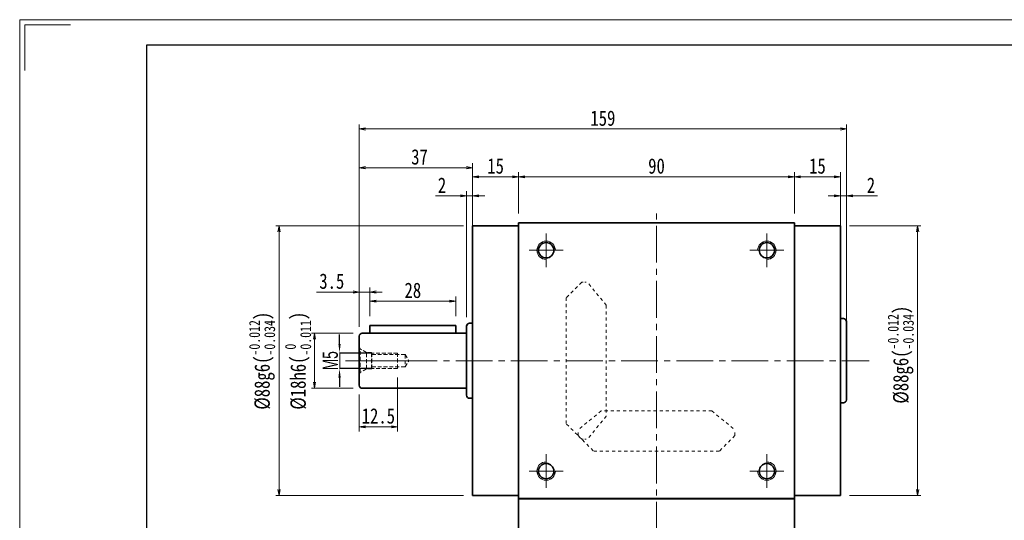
# Model space of a CAD drawing. Header units: millimetres. Extents: x -4 to 695, y -12 to 479.
# Tile 3 of 9: x -1 to 320, y 316 to 479. Entities that reach past the tile are written whole.
import ezdxf

# ---------------------------------------------------------------- set-up
doc = ezdxf.new("R2010")
doc.units = ezdxf.units.MM
for name, pattern in [('HIDDEN', [1.905, 1.27, -0.635]), ('点画线', [18, 12, -2, 2, -2]), ('虚线', [2, 1, -1])]:
    doc.linetypes.add(name, pattern=pattern)
for name, color, linetype, lineweight in [('中心线层', 1, '点画线', 18), ('图框_外框线', 7, 'Continuous', 18), ('尺寸线层', 3, 'Continuous', 18), ('粗实线', 7, 'Continuous', 40), ('粗实线层', 7, 'Continuous', 35)]:
    doc.layers.add(name, color=color, linetype=linetype, lineweight=lineweight)
doc.styles.add('宋体', font='SimSun.ttf', dxfattribs={"width": 0.8})
doc.styles.add('标准', font='txt', dxfattribs={"width": 0.667})
doc.dimstyles.new('a4-1-1', dxfattribs={"dimtxt": 3, "dimasz": 3, "dimexe": 1.5, "dimexo": 0, "dimgap": 0.5, "dimtad": 1, "dimdec": 3, "dimdsep": 46, "dimtxsty": '标准', "dimblk": '_CAXARROW', "dimcen": 0, "dimdle": 4, "dimazin": 2, "dimtfac": 0.707107, "dimtdec": 3, "dimtix": 1, "dimtmove": 2, "dimatfit": 3, "dimfxl": 0, "dimfrac": 2, "dimtolj": 1, "dimtzin": 0, "dimarcsym": 0})
doc.dimstyles.new('A水平标注$0', dxfattribs={"dimtxt": 3.5, "dimasz": 2, "dimexe": 1.5, "dimexo": 3, "dimgap": 1.1, "dimtad": 1, "dimtoh": 1, "dimdec": 4, "dimdsep": 46, "dimtxsty": '宋体', "dimblk": 'OPEN', "dimcen": 3, "dimclrd": 3, "dimclre": 3, "dimclrt": 6, "dimadec": 0, "dimazin": 0, "dimtm": 1e-09, "dimtfac": 1, "dimtdec": 4, "dimtix": 1, "dimtmove": 0, "dimatfit": 3, "dimldrblk": 'OPEN', "dimfxl": 0, "dimlwd": 13, "dimlwe": 13, "dimarcsym": 0})
doc.dimstyles.new('D直径标注φ25', dxfattribs={"dimtxt": 3.5, "dimasz": 2, "dimexe": 1, "dimexo": 3, "dimtad": 1, "dimtoh": 1, "dimdec": 1, "dimdsep": 46, "dimtxsty": '宋体', "dimblk": 'OPEN', "dimcen": 3, "dimclrd": 3, "dimclre": 3, "dimclrt": 130, "dimadec": 0, "dimazin": 0, "dimtm": 1e-09, "dimtfac": 1, "dimtdec": 1, "dimtmove": 0, "dimatfit": 0, "dimldrblk": 'OPEN', "dimfxl": 0, "dimlwd": 13, "dimlwe": 13, "dimarcsym": 0})

# ---------------------------------------------------------------- blocks, each defined once
blk = doc.blocks.new('_Open')
at = {"color": 0, "linetype": 'ByBlock', "lineweight": -2}
for p, q in [((-1, 0.17), (0, 0)), ((-1, -0.17), (0, 0)), ((0, 0), (-1, 0))]:
    blk.add_line(p, q, dxfattribs=at)
blk = doc.blocks.new('*D7')
at = {"layer": 'Defpoints', "color": 0, "transparency": 16777216}
for p in [(251.73, 427.65), (161.73, 412.7), (251.73, 412.7)]:
    blk.add_point(p, dxfattribs=at)
at = {"layer": '尺寸线层', "color": 3, "lineweight": 13, "transparency": 16777216}
for p, q in [((161.73, 415.7), (161.73, 429.15)), ((163.73, 427.65), (249.73, 427.65)), ((251.73, 415.7), (251.73, 429.15))]:
    blk.add_line(p, q, dxfattribs=at)
at = {"layer": '尺寸线层', "color": 3, "lineweight": 13, "transparency": 16777216, "xscale": 2, "yscale": 2, "zscale": 2, "rotation": 180}
blk.add_blockref('_Open', (161.73, 427.65), dxfattribs=at)
at = {"layer": '尺寸线层', "color": 3, "lineweight": 13, "transparency": 16777216, "xscale": 2, "yscale": 2, "zscale": 2}
blk.add_blockref('_Open', (251.73, 427.65), dxfattribs=at)
at = {"layer": '尺寸线层', "color": 6, "transparency": 16777216, "insert": (206.73, 431.15), "char_height": 5, "attachment_point": 5, "style": '宋体', "bg_fill": 3, "box_fill_scale": 1.1, "bg_fill_color": 256, "bg_fill_true_color": 13158600, "bg_fill_transparency": 0}
blk.add_mtext('90', dxfattribs=at)
blk = doc.blocks.new('*D8')
at = {"layer": 'Defpoints', "color": 0, "transparency": 16777216}
for p in [(146.73, 427.65), (146.73, 411.7), (161.73, 412.7)]:
    blk.add_point(p, dxfattribs=at)
at = {"layer": '尺寸线层', "color": 3, "lineweight": 13, "transparency": 16777216}
for p, q in [((146.73, 414.7), (146.73, 429.15)), ((159.73, 427.65), (148.73, 427.65)), ((161.73, 415.7), (161.73, 429.15))]:
    blk.add_line(p, q, dxfattribs=at)
at = {"layer": '尺寸线层', "color": 3, "lineweight": 13, "transparency": 16777216, "xscale": 2, "yscale": 2, "zscale": 2, "rotation": 180}
blk.add_blockref('_Open', (146.73, 427.65), dxfattribs=at)
at = {"layer": '尺寸线层', "color": 3, "lineweight": 13, "transparency": 16777216, "xscale": 2, "yscale": 2, "zscale": 2}
blk.add_blockref('_Open', (161.73, 427.65), dxfattribs=at)
at = {"layer": '尺寸线层', "color": 6, "transparency": 16777216, "insert": (154.23, 431.15), "char_height": 5, "attachment_point": 5, "style": '宋体', "bg_fill": 3, "box_fill_scale": 1.1, "bg_fill_color": 256, "bg_fill_true_color": 13158600, "bg_fill_transparency": 0}
blk.add_mtext('15', dxfattribs=at)
blk = doc.blocks.new('*D9')
at = {"layer": 'Defpoints', "color": 0, "transparency": 16777216}
for p in [(266.73, 427.65), (251.73, 412.7), (266.73, 411.7)]:
    blk.add_point(p, dxfattribs=at)
at = {"layer": '尺寸线层', "color": 3, "lineweight": 13, "transparency": 16777216}
for p, q in [((251.73, 415.7), (251.73, 429.15)), ((253.73, 427.65), (264.73, 427.65)), ((266.73, 414.7), (266.73, 429.15))]:
    blk.add_line(p, q, dxfattribs=at)
at = {"layer": '尺寸线层', "color": 3, "lineweight": 13, "transparency": 16777216, "xscale": 2, "yscale": 2, "zscale": 2, "rotation": 180}
blk.add_blockref('_Open', (251.73, 427.65), dxfattribs=at)
at = {"layer": '尺寸线层', "color": 3, "lineweight": 13, "transparency": 16777216, "xscale": 2, "yscale": 2, "zscale": 2}
blk.add_blockref('_Open', (266.73, 427.65), dxfattribs=at)
at = {"layer": '尺寸线层', "color": 6, "transparency": 16777216, "insert": (259.23, 431.15), "char_height": 5, "attachment_point": 5, "style": '宋体', "bg_fill": 3, "box_fill_scale": 1.1, "bg_fill_color": 256, "bg_fill_true_color": 13158600, "bg_fill_transparency": 0}
blk.add_mtext('15', dxfattribs=at)
blk = doc.blocks.new('*D10')
at = {"layer": 'Defpoints', "color": 0, "transparency": 16777216}
for p in [(144.73, 421.43), (146.73, 403.08), (144.73, 378.95)]:
    blk.add_point(p, dxfattribs=at)
at = {"layer": '尺寸线层', "color": 3, "lineweight": 13, "transparency": 16777216}
for p, q in [((142.73, 421.43), (134.65, 421.43)), ((144.73, 381.95), (144.73, 422.93)), ((146.73, 421.43), (144.73, 421.43)), ((146.73, 406.08), (146.73, 422.93)), ((148.73, 421.43), (150.73, 421.43))]:
    blk.add_line(p, q, dxfattribs=at)
at = {"layer": '尺寸线层', "color": 3, "lineweight": 13, "transparency": 16777216, "xscale": 2, "yscale": 2, "zscale": 2}
blk.add_blockref('_Open', (144.73, 421.43), dxfattribs=at)
at = {"layer": '尺寸线层', "color": 3, "lineweight": 13, "transparency": 16777216, "xscale": 2, "yscale": 2, "zscale": 2, "rotation": 180}
blk.add_blockref('_Open', (146.73, 421.43), dxfattribs=at)
at = {"layer": '尺寸线层', "color": 6, "transparency": 16777216, "insert": (136.75, 424.93), "char_height": 5, "attachment_point": 5, "style": '宋体', "bg_fill": 3, "box_fill_scale": 1.1, "bg_fill_color": 256, "bg_fill_true_color": 13158600, "bg_fill_transparency": 0}
blk.add_mtext('2', dxfattribs=at)
blk = doc.blocks.new('*D11')
at = {"layer": 'Defpoints', "color": 0, "transparency": 16777216}
for p in [(109.73, 443.25), (109.73, 375.7), (268.73, 375.7)]:
    blk.add_point(p, dxfattribs=at)
at = {"layer": '尺寸线层', "color": 3, "lineweight": 13, "transparency": 16777216}
for p, q in [((109.73, 378.7), (109.73, 444.75)), ((268.73, 378.7), (268.73, 444.75)), ((266.73, 443.25), (111.73, 443.25))]:
    blk.add_line(p, q, dxfattribs=at)
at = {"layer": '尺寸线层', "color": 3, "lineweight": 13, "transparency": 16777216, "xscale": 2, "yscale": 2, "zscale": 2, "rotation": 180}
blk.add_blockref('_Open', (109.73, 443.25), dxfattribs=at)
at = {"layer": '尺寸线层', "color": 3, "lineweight": 13, "transparency": 16777216, "xscale": 2, "yscale": 2, "zscale": 2}
blk.add_blockref('_Open', (268.73, 443.25), dxfattribs=at)
at = {"layer": '尺寸线层', "color": 6, "transparency": 16777216, "insert": (189.23, 446.75), "char_height": 5, "attachment_point": 5, "style": '宋体', "bg_fill": 3, "box_fill_scale": 1.1, "bg_fill_color": 256, "bg_fill_true_color": 13158600, "bg_fill_transparency": 0}
blk.add_mtext('159', dxfattribs=at)
blk = doc.blocks.new('*D12')
at = {"layer": 'Defpoints', "color": 0, "transparency": 16777216}
for p in [(146.73, 411.7), (83.56, 323.7), (146.73, 323.7)]:
    blk.add_point(p, dxfattribs=at)
at = {"layer": '尺寸线层', "color": 3, "lineweight": 13, "transparency": 16777216}
for p, q in [((143.73, 411.7), (82.56, 411.7)), ((83.56, 409.7), (83.56, 325.7)), ((143.73, 323.7), (82.56, 323.7))]:
    blk.add_line(p, q, dxfattribs=at)
at = {"layer": '尺寸线层', "color": 3, "lineweight": 13, "transparency": 16777216, "xscale": 2, "yscale": 2, "zscale": 2}
for p, rotation in [((83.56, 411.7), 90), ((83.56, 323.7), 270)]:
    blk.add_blockref('_Open', p, dxfattribs=dict(at, rotation=rotation))
at = {"layer": '尺寸线层', "color": 130, "transparency": 16777216, "insert": (78.04, 367.7), "char_height": 5, "attachment_point": 5, "rotation": 90, "style": '宋体', "bg_fill": 3, "box_fill_scale": 1.1, "bg_fill_color": 256, "bg_fill_true_color": 13158600, "bg_fill_transparency": 0}
blk.add_mtext('{\\A1;\\A1;%%C88g6({\\H0.707107x;\\S-0.012^ -0.034;})}', dxfattribs=at)
blk = doc.blocks.new('*D13')
at = {"layer": 'Defpoints', "color": 0, "transparency": 16777216}
for p in [(266.73, 411.7), (266.73, 323.7), (291.93, 323.7)]:
    blk.add_point(p, dxfattribs=at)
at = {"layer": '尺寸线层', "color": 3, "lineweight": 13, "transparency": 16777216}
for p, q in [((269.73, 411.7), (292.93, 411.7)), ((291.93, 409.7), (291.93, 325.7)), ((269.73, 323.7), (292.93, 323.7))]:
    blk.add_line(p, q, dxfattribs=at)
at = {"layer": '尺寸线层', "color": 3, "lineweight": 13, "transparency": 16777216, "xscale": 2, "yscale": 2, "zscale": 2}
for p, rotation in [((291.93, 411.7), 90), ((291.93, 323.7), 270)]:
    blk.add_blockref('_Open', p, dxfattribs=dict(at, rotation=rotation))
at = {"layer": '尺寸线层', "color": 130, "transparency": 16777216, "insert": (286.41, 369.67), "char_height": 5, "attachment_point": 5, "rotation": 90, "style": '宋体', "bg_fill": 3, "box_fill_scale": 1.1, "bg_fill_color": 256, "bg_fill_true_color": 13158600, "bg_fill_transparency": 0}
blk.add_mtext('{\\A1;\\A1;%%C88g6({\\H0.707107x;\\S-0.012^ -0.034;})}', dxfattribs=at)
blk = doc.blocks.new('*D22')
at = {"layer": 'Defpoints', "color": 0, "transparency": 16777216}
for p in [(146.73, 430.63), (146.73, 411.7), (109.73, 375.7)]:
    blk.add_point(p, dxfattribs=at)
at = {"layer": '尺寸线层', "color": 3, "lineweight": 13, "transparency": 16777216}
for p, q in [((109.73, 378.7), (109.73, 432.13)), ((111.73, 430.63), (144.73, 430.63)), ((146.73, 414.7), (146.73, 432.13))]:
    blk.add_line(p, q, dxfattribs=at)
at = {"layer": '尺寸线层', "color": 3, "lineweight": 13, "transparency": 16777216, "xscale": 2, "yscale": 2, "zscale": 2, "rotation": 180}
blk.add_blockref('_Open', (109.73, 430.63), dxfattribs=at)
at = {"layer": '尺寸线层', "color": 3, "lineweight": 13, "transparency": 16777216, "xscale": 2, "yscale": 2, "zscale": 2}
blk.add_blockref('_Open', (146.73, 430.63), dxfattribs=at)
at = {"layer": '尺寸线层', "color": 6, "transparency": 16777216, "insert": (129.41, 434.13), "char_height": 5, "attachment_point": 5, "style": '宋体', "bg_fill": 3, "box_fill_scale": 1.1, "bg_fill_color": 256, "bg_fill_true_color": 13158600, "bg_fill_transparency": 0}
blk.add_mtext('37', dxfattribs=at)
blk = doc.blocks.new('*D23')
at = {"layer": 'Defpoints', "color": 0, "transparency": 16777216}
for p in [(110.73, 376.7), (110.73, 358.7)]:
    blk.add_point(p, dxfattribs=at)
at = {"layer": '尺寸线层', "color": 3, "lineweight": 13, "transparency": 16777216}
for p, q in [((107.73, 376.7), (94.14, 376.7)), ((95.14, 374.7), (95.14, 360.7)), ((107.73, 358.7), (94.14, 358.7))]:
    blk.add_line(p, q, dxfattribs=at)
at = {"layer": '尺寸线层', "color": 3, "lineweight": 13, "transparency": 16777216, "xscale": 2, "yscale": 2, "zscale": 2}
for p, rotation in [((95.14, 376.7), 90), ((95.14, 358.7), 270)]:
    blk.add_blockref('_Open', p, dxfattribs=dict(at, rotation=rotation))
at = {"layer": '尺寸线层', "color": 130, "transparency": 16777216, "insert": (89.78, 367.7), "char_height": 5, "attachment_point": 5, "rotation": 90, "style": '宋体', "bg_fill": 3, "box_fill_scale": 1.1, "bg_fill_color": 256, "bg_fill_true_color": 13158600, "bg_fill_transparency": 0}
blk.add_mtext('{\\A1;\\A1;%%C18h6({\\H0.707107x;\\S 0^ -0.011;})}', dxfattribs=at)
at = {"layer": 'Defpoints', "color": 0, "transparency": 16777216}
blk.add_point((95.14, 358.7), dxfattribs=at)
blk = doc.blocks.new('23343f_1')
at = {"layer": '中心线层', "linetype": '点画线', "lineweight": 18}
blk.add_line((17.47, 0), (-1.33, 0), dxfattribs=at)
at = {"layer": '粗实线层', "color": 6, "linetype": 'HIDDEN', "lineweight": 18}
for p, q in [((0, -4.4), (0, 4.4)), ((0, 4.4), (0.32, 3.85)), ((2.4, 2.65), (0.32, 3.85)), ((0.32, -3.85), (0.32, 3.85)), ((4, 2.65), (2.4, 2.65)), ((2.4, -2.65), (2.4, 2.65)), ((4.15, 2.5), (4, 2.65)), ((4, -2.65), (4, 2.65)), ((12.5, 2.5), (4.15, 2.5)), ((4.15, -2.5), (4.15, 2.5)), ((4.15, 2), (15, 2)), ((12.5, -2.5), (12.5, 2.5)), ((15, 2), (16.15, 0)), ((15, 2), (15, -2)), ((2.4, -2.65), (0.32, -3.85)), ((4, -2.65), (2.4, -2.65)), ((4.15, -2.5), (4, -2.65)), ((4.15, -2), (15, -2)), ((12.5, -2.5), (4.15, -2.5)), ((15, -2), (16.15, 0)), ((0, -4.4), (0.32, -3.85))]:
    blk.add_line(p, q, dxfattribs=at)
blk = doc.blocks.new('_CAXARROW')
blk.add_hatch(color=0).paths.add_polyline_path([(0, 0), (-1, 0.125), (-1, -0.125)], flags=0)
blk = doc.blocks.new('*D24')
at = {"layer": 'Defpoints', "color": 0, "transparency": 16777216}
for p in [(113.88, 370.2), (113.88, 365.2)]:
    blk.add_point(p, dxfattribs=at)
at = {"layer": '尺寸线层', "color": 0, "lineweight": -2, "transparency": 16777216}
for p, q in [((103.31, 373.2), (103.31, 376.2)), ((113.88, 370.2), (101.81, 370.2)), ((103.31, 370.2), (103.31, 365.2)), ((113.88, 365.2), (101.81, 365.2)), ((103.31, 362.2), (103.31, 359.2))]:
    blk.add_line(p, q, dxfattribs=at)
at = {"layer": '尺寸线层', "color": 0, "lineweight": -2, "transparency": 16777216, "xscale": 3, "yscale": 3, "zscale": 3}
for p, rotation in [((103.31, 370.2), 270), ((103.31, 365.2), 90)]:
    blk.add_blockref('_CAXARROW', p, dxfattribs=dict(at, rotation=rotation))
at = {"layer": '尺寸线层', "color": 0, "transparency": 16777216, "insert": (100.31, 367.7), "char_height": 5, "attachment_point": 5, "rotation": 90, "style": '标准', "bg_fill": 3, "box_fill_scale": 1.1, "bg_fill_color": 256, "bg_fill_true_color": 13158600, "bg_fill_transparency": 0}
blk.add_mtext('\\A1;M5', dxfattribs=at)
at = {"layer": 'Defpoints', "color": 0, "transparency": 16777216}
blk.add_point((103.31, 365.2), dxfattribs=at)
blk = doc.blocks.new('*D25')
at = {"layer": 'Defpoints', "color": 0, "transparency": 16777216}
for p in [(122.23, 365.2), (109.73, 359.7)]:
    blk.add_point(p, dxfattribs=at)
at = {"layer": '尺寸线层', "color": 3, "lineweight": 13, "transparency": 16777216}
for p, q in [((122.23, 362.2), (122.23, 344.66)), ((109.73, 356.7), (109.73, 344.66)), ((111.73, 346.16), (120.23, 346.16))]:
    blk.add_line(p, q, dxfattribs=at)
at = {"layer": '尺寸线层', "color": 3, "lineweight": 13, "transparency": 16777216, "xscale": 2, "yscale": 2, "zscale": 2, "rotation": 180}
blk.add_blockref('_Open', (109.73, 346.16), dxfattribs=at)
at = {"layer": '尺寸线层', "color": 3, "lineweight": 13, "transparency": 16777216, "xscale": 2, "yscale": 2, "zscale": 2}
blk.add_blockref('_Open', (122.23, 346.16), dxfattribs=at)
at = {"layer": '尺寸线层', "color": 6, "transparency": 16777216, "insert": (115.98, 349.66), "char_height": 5, "attachment_point": 5, "style": '宋体', "bg_fill": 3, "box_fill_scale": 1.1, "bg_fill_color": 256, "bg_fill_true_color": 13158600, "bg_fill_transparency": 0}
blk.add_mtext('12.5', dxfattribs=at)
at = {"layer": 'Defpoints', "color": 0, "transparency": 16777216}
blk.add_point((122.23, 346.16), dxfattribs=at)
blk = doc.blocks.new('*D26')
at = {"layer": 'Defpoints', "color": 0, "transparency": 16777216}
for p in [(113.23, 390.1), (113.23, 379.2), (109.73, 375.7)]:
    blk.add_point(p, dxfattribs=at)
at = {"layer": '尺寸线层', "color": 3, "lineweight": 13, "transparency": 16777216}
for p, q in [((107.73, 390.1), (95.84, 390.1)), ((109.73, 378.7), (109.73, 391.6)), ((113.23, 390.1), (109.73, 390.1)), ((113.23, 382.2), (113.23, 391.6)), ((115.23, 390.1), (117.23, 390.1))]:
    blk.add_line(p, q, dxfattribs=at)
at = {"layer": '尺寸线层', "color": 3, "lineweight": 13, "transparency": 16777216, "xscale": 2, "yscale": 2, "zscale": 2}
blk.add_blockref('_Open', (109.73, 390.1), dxfattribs=at)
at = {"layer": '尺寸线层', "color": 3, "lineweight": 13, "transparency": 16777216, "xscale": 2, "yscale": 2, "zscale": 2, "rotation": 180}
blk.add_blockref('_Open', (113.23, 390.1), dxfattribs=at)
at = {"layer": '尺寸线层', "color": 6, "transparency": 16777216, "insert": (100.78, 393.6), "char_height": 5, "attachment_point": 5, "style": '宋体', "bg_fill": 3, "box_fill_scale": 1.1, "bg_fill_color": 256, "bg_fill_true_color": 13158600, "bg_fill_transparency": 0}
blk.add_mtext('3.5', dxfattribs=at)
blk = doc.blocks.new('*D27')
at = {"layer": 'Defpoints', "color": 0, "transparency": 16777216}
for p in [(141.23, 387.12), (113.23, 379.2), (141.23, 379.2)]:
    blk.add_point(p, dxfattribs=at)
at = {"layer": '尺寸线层', "color": 3, "lineweight": 13, "transparency": 16777216}
for p, q in [((113.23, 382.2), (113.23, 388.62)), ((115.23, 387.12), (139.23, 387.12)), ((141.23, 382.2), (141.23, 388.62))]:
    blk.add_line(p, q, dxfattribs=at)
at = {"layer": '尺寸线层', "color": 3, "lineweight": 13, "transparency": 16777216, "xscale": 2, "yscale": 2, "zscale": 2, "rotation": 180}
blk.add_blockref('_Open', (113.23, 387.12), dxfattribs=at)
at = {"layer": '尺寸线层', "color": 3, "lineweight": 13, "transparency": 16777216, "xscale": 2, "yscale": 2, "zscale": 2}
blk.add_blockref('_Open', (141.23, 387.12), dxfattribs=at)
at = {"layer": '尺寸线层', "color": 6, "transparency": 16777216, "insert": (127.23, 390.62), "char_height": 5, "attachment_point": 5, "style": '宋体', "bg_fill": 3, "box_fill_scale": 1.1, "bg_fill_color": 256, "bg_fill_true_color": 13158600, "bg_fill_transparency": 0}
blk.add_mtext('28', dxfattribs=at)
blk = doc.blocks.new('*D30')
at = {"layer": 'Defpoints', "color": 0, "transparency": 16777216}
for p in [(268.73, 421.43), (266.73, 403.08), (268.73, 380.45)]:
    blk.add_point(p, dxfattribs=at)
at = {"layer": '尺寸线层', "color": 3, "lineweight": 13, "transparency": 16777216}
for p, q in [((264.73, 421.43), (262.73, 421.43)), ((266.73, 406.08), (266.73, 422.93)), ((266.73, 421.43), (268.73, 421.43)), ((268.73, 383.45), (268.73, 422.93)), ((270.73, 421.43), (278.81, 421.43))]:
    blk.add_line(p, q, dxfattribs=at)
at = {"layer": '尺寸线层', "color": 3, "lineweight": 13, "transparency": 16777216, "xscale": 2, "yscale": 2, "zscale": 2}
blk.add_blockref('_Open', (266.73, 421.43), dxfattribs=at)
at = {"layer": '尺寸线层', "color": 3, "lineweight": 13, "transparency": 16777216, "xscale": 2, "yscale": 2, "zscale": 2, "rotation": 180}
blk.add_blockref('_Open', (268.73, 421.43), dxfattribs=at)
at = {"layer": '尺寸线层', "color": 6, "transparency": 16777216, "insert": (276.7, 424.93), "char_height": 5, "attachment_point": 5, "style": '宋体', "bg_fill": 3, "box_fill_scale": 1.1, "bg_fill_color": 256, "bg_fill_true_color": 13158600, "bg_fill_transparency": 0}
blk.add_mtext('2', dxfattribs=at)

msp = doc.modelspace()

# ---------------------------------------------------------------- linework, layer by layer
at = {"color": 6, "linetype": '虚线', "lineweight": 18}
for p, q in [((182.3317, 393.2966), (177.2317, 388.1966)), ((190.3567, 385.7687), (184.1474, 393.2966)), ((190.3567, 385.7687), (190.3567, 349.6245)), ((188.6546, 351.3266), (181.1267, 345.1173)), ((224.7988, 351.3266), (188.6546, 351.3266)), ((224.7988, 351.3266), (232.3267, 345.1173)), ((182.3317, 342.0966), (177.2317, 347.1966)), ((190.3567, 349.6245), (184.1474, 342.0966)), ((181.1267, 343.3016), (181.1267, 345.1173)), ((232.3267, 343.3016), (232.3267, 345.1173)), ((181.1267, 343.3016), (186.2267, 338.2016)), ((232.3267, 343.3016), (227.2267, 338.2016))]:
    msp.add_line(p, q, dxfattribs=at)
at = {"color": 6, "linetype": '虚线', "lineweight": 18, "ltscale": 0.5}
for p, q in [((182.3317, 393.2966), (184.1474, 393.2966)), ((182.3317, 342.0966), (184.1474, 342.0966))]:
    msp.add_line(p, q, dxfattribs=at)
at = {"layer": '中心线层'}
for p, q in [((206.7267, 309.6966), (206.7267, 415.6966)), ((105.2118, 367.6966), (276.1248, 367.6966)), ((170.7267, 326.1966), (170.7267, 337.1966)), ((242.7267, 337.1966), (242.7267, 326.1966)), ((176.2267, 331.6966), (165.2267, 331.6966)), ((248.2267, 331.6966), (237.2267, 331.6966))]:
    msp.add_line(p, q, dxfattribs=at)
at = {"layer": '图框_外框线', "color": 3}
msp.add_lwpolyline([(0.6087, 462.3486), (0.6087, 477.2301), (15.4901, 477.2301)], dxfattribs=at)
at = {"layer": '粗实线', "lineweight": 40}
msp.add_line((251.7267, 322.6966), (161.7267, 322.6966), dxfattribs=at)
at = {"layer": '粗实线层'}
for p, q in [((161.7267, 411.6966), (146.7267, 411.6966)), ((146.7267, 323.6966), (146.7267, 411.6966)), ((161.7267, 412.6966), (251.7267, 412.6966)), ((161.7267, 322.6966), (161.7267, 412.6966)), ((251.7267, 322.6966), (251.7267, 412.6966)), ((251.7267, 411.6966), (266.7267, 411.6966)), ((266.7267, 411.6966), (266.7267, 323.6966)), ((161.7267, 323.6966), (146.7267, 323.6966)), ((161.7267, 322.6966), (161.7267, 309.6966)), ((251.7267, 323.6966), (266.7267, 323.6966)), ((251.7267, 309.6966), (251.7267, 322.6966))]:
    msp.add_line(p, q, dxfattribs=at)
at = {"layer": '粗实线层', "color": 6, "linetype": '虚线', "lineweight": 18}
for p, q in [((177.2317, 347.1966), (177.2317, 388.1966)), ((186.2267, 338.2016), (227.2267, 338.2016))]:
    msp.add_line(p, q, dxfattribs=at)
at = {"layer": '粗实线层'}
for centre in [(170.7267, 331.6966), (242.7267, 331.6966)]:
    msp.add_circle(centre, 2.5, dxfattribs=at)
at = {"layer": '粗实线层', "lineweight": 18}
for centre, start, end in [((170.7267, 331.6966), 90, 360), ((242.7267, 331.6966), 180, 90)]:
    msp.add_arc(centre, 3, start, end, dxfattribs=at)

# ---------------------------------------------------------------- next in the draw order: dimensions: what is measured, and where the dimension line sits
at = {"layer": '尺寸线层'}
dim = msp.add_linear_dim(base=(251.7267, 427.6512), p1=(161.7267, 412.6966), p2=(251.7267, 412.6966), dimstyle='A水平标注$0', override={"dimtxt": 5, "dimgap": 1, "dimdec": 1, "dimpost": '<>', "dimblk": 'Open', "dimtvp": 0.1, "dimtfill": 1, "dimtfillclr": 256}, dxfattribs=at)
dim.commit()
dim.dimension.update_dxf_attribs({"geometry": '*D7', "text_midpoint": (206.7267, 431.1512)})

# ---------------------------------------------------------------- next in the draw order: dimensions: what is measured, and where the dimension line sits
for base, p1, p2, picture, middle in [((146.7267, 427.6512), (161.7267, 412.6966), (146.7267, 411.6966), '*D8', (154.2267, 431.1512)), ((266.7267, 427.6512), (251.7267, 412.6966), (266.7267, 411.6966), '*D9', (259.2267, 431.1512))]:
    dim = msp.add_linear_dim(base=base, p1=p1, p2=p2, dimstyle='A水平标注$0', override={"dimtxt": 5, "dimgap": 1, "dimdec": 1, "dimpost": '<>', "dimblk": 'Open', "dimtvp": 0.1, "dimtfill": 1, "dimtfillclr": 256}, dxfattribs=at)
    dim.commit()
    dim.dimension.update_dxf_attribs({"geometry": picture, "text_midpoint": middle})

# ---------------------------------------------------------------- next in the draw order: dimensions: what is measured, and where the dimension line sits
dim = msp.add_linear_dim(base=(144.7267, 421.4329), p1=(146.7267, 403.0793), p2=(144.7267, 378.9466), dimstyle='A水平标注$0', override={"dimtxt": 5, "dimgap": 1, "dimdec": 1, "dimpost": '<>', "dimblk": 'Open', "dimtvp": 0.1, "dimtfill": 1, "dimtfillclr": 256}, dxfattribs=at)
dim.commit()
dim.dimension.update_dxf_attribs({"geometry": '*D10', "text_midpoint": (136.7543, 421.4329), "dimtype": 160})

# ---------------------------------------------------------------- next in the draw order: dimensions: what is measured, and where the dimension line sits
dim = msp.add_linear_dim(base=(109.7267, 443.2485), p1=(268.7267, 375.6966), p2=(109.7267, 375.6966), dimstyle='A水平标注$0', override={"dimtxt": 5, "dimgap": 1, "dimdec": 1, "dimpost": '<>', "dimblk": 'Open', "dimtvp": 0.1, "dimtfill": 1, "dimtfillclr": 256}, dxfattribs=at)
dim.commit()
dim.dimension.update_dxf_attribs({"geometry": '*D11', "text_midpoint": (189.2267, 446.7485)})

# ---------------------------------------------------------------- next in the draw order: linework, layer by layer
at = {"layer": '中心线层'}
for p, q in [((170.7267, 398.1966), (170.7267, 409.1966)), ((242.7267, 409.1966), (242.7267, 398.1966)), ((165.2267, 403.6966), (176.2267, 403.6966)), ((237.2267, 403.6966), (248.2267, 403.6966))]:
    msp.add_line(p, q, dxfattribs=at)
at = {"layer": '粗实线层'}
msp.add_line((144.7267, 378.9466), (144.7267, 356.4466), dxfattribs=at)
for centre in [(170.7267, 403.6966), (242.7267, 403.6966)]:
    msp.add_circle(centre, 2.5, dxfattribs=at)
at = {"layer": '粗实线层', "lineweight": 18}
for centre, start, end in [((170.7267, 403.6966), 0, 270), ((242.7267, 403.6966), 270, 180)]:
    msp.add_arc(centre, 3, start, end, dxfattribs=at)

# ---------------------------------------------------------------- next in the draw order: dimensions: what is measured, and where the dimension line sits
at = {"layer": '尺寸线层'}
dim = msp.add_linear_dim(base=(291.9335, 323.6966), p1=(266.7267, 411.6966), p2=(266.7267, 323.6966), angle=270, text='{\\A1;\\A1;%%C88g6({\\H0.707107x;\\S-0.012^ -0.034;})}', dimstyle='D直径标注φ25', override={"dimtxt": 5, "dimgap": 1, "dimpost": 'φ<>', "dimtp": -0.012, "dimtm": 0.034, "dimtdec": 3, "dimtzin": 8}, dxfattribs=at)
dim.commit()
dim.dimension.update_dxf_attribs({"geometry": '*D13', "text_midpoint": (291.9335, 369.671), "dimtype": 160})

# ---------------------------------------------------------------- next in the draw order: linework, layer by layer
at = {"layer": '粗实线层'}
for p, q in [((267.7267, 381.4466), (266.7267, 381.4466)), ((268.7267, 380.4466), (268.7267, 354.9466)), ((267.7267, 353.9466), (266.7267, 353.9466))]:
    msp.add_line(p, q, dxfattribs=at)
for centre, start, end in [((267.7267, 380.4466), 360, 90), ((267.7267, 354.9466), 270, 0)]:
    msp.add_arc(centre, 1, start, end, dxfattribs=at)

# ---------------------------------------------------------------- next in the draw order: dimensions: what is measured, and where the dimension line sits
at = {"layer": '尺寸线层'}
dim = msp.add_linear_dim(base=(83.5586, 323.6966), p1=(146.7267, 411.6966), p2=(146.7267, 323.6966), angle=270, text='{\\A1;\\A1;%%C88g6({\\H0.707107x;\\S-0.012^ -0.034;})}', dimstyle='D直径标注φ25', override={"dimtxt": 5, "dimgap": 1, "dimpost": 'φ<>', "dimtp": -0.012, "dimtm": 0.034, "dimtdec": 3, "dimtzin": 8}, dxfattribs=at)
dim.commit()
dim.dimension.update_dxf_attribs({"geometry": '*D12', "text_midpoint": (78.0379, 367.6966)})

# ---------------------------------------------------------------- next in the draw order: linework, layer by layer
at = {"layer": '粗实线层'}
for p, q in [((145.7267, 379.9466), (146.7267, 379.9466)), ((144.7267, 376.6966), (110.7267, 376.6966)), ((109.7267, 375.6966), (109.7267, 359.6966)), ((110.7267, 358.6966), (144.7267, 358.6966)), ((145.7267, 355.4466), (146.7267, 355.4466))]:
    msp.add_line(p, q, dxfattribs=at)
for centre, start, end in [((145.7267, 378.9466), 90, 180), ((110.7267, 375.6966), 90, 180), ((110.7267, 359.6966), 180, 270), ((145.7267, 356.4466), 180, 270)]:
    msp.add_arc(centre, 1, start, end, dxfattribs=at)

# ---------------------------------------------------------------- next in the draw order: dimensions: what is measured, and where the dimension line sits
at = {"layer": '尺寸线层'}
dim = msp.add_linear_dim(base=(268.7267, 421.4329), p1=(266.7267, 403.0793), p2=(268.7267, 380.4466), dimstyle='A水平标注$0', override={"dimtxt": 5, "dimgap": 1, "dimdec": 1, "dimpost": '<>', "dimblk": 'Open', "dimtvp": 0.1, "dimtfill": 1, "dimtfillclr": 256}, dxfattribs=at)
dim.commit()
dim.dimension.update_dxf_attribs({"geometry": '*D30', "text_midpoint": (276.6991, 421.4329), "dimtype": 160})

# ---------------------------------------------------------------- next in the draw order: dimensions: what is measured, and where the dimension line sits
dim = msp.add_linear_dim(base=(146.7267, 430.6261), p1=(109.7267, 375.6966), p2=(146.7267, 411.6966), dimstyle='A水平标注$0', override={"dimtxt": 5, "dimgap": 1, "dimdec": 1, "dimpost": '<>', "dimblk": 'Open', "dimtvp": 0.1, "dimtfill": 1, "dimtfillclr": 256}, dxfattribs=at)
dim.commit()
dim.dimension.update_dxf_attribs({"geometry": '*D22', "text_midpoint": (129.4065, 430.6261), "dimtype": 160})

# ---------------------------------------------------------------- next in the draw order: linework, layer by layer
at = {"layer": '粗实线层'}
for p, q in [((113.2267, 379.1966), (141.2267, 379.1966)), ((141.2267, 379.1966), (141.2267, 376.6966))]:
    msp.add_line(p, q, dxfattribs=at)

# ---------------------------------------------------------------- next in the draw order: dimensions: what is measured, and where the dimension line sits
at = {"layer": '尺寸线层'}
dim = msp.add_linear_dim(base=(95.1429, 358.6966), p1=(110.7267, 376.6966), p2=(110.7267, 358.6966), angle=270, text='{\\A1;\\A1;%%C18h6({\\H0.707107x;\\S 0^ -0.011;})}', dimstyle='D直径标注φ25', override={"dimtxt": 5, "dimgap": 1, "dimpost": 'φ<>', "dimtp": 0, "dimtm": 0.011, "dimtdec": 3, "dimtzin": 8}, dxfattribs=at)
dim.commit()
dim.dimension.update_dxf_attribs({"geometry": '*D23', "text_midpoint": (95.1429, 367.6966), "dimtype": 160})

# ---------------------------------------------------------------- next in the draw order: block references
at = {"layer": '粗实线层'}
msp.add_blockref('23343f_1', (109.7267, 367.6966), dxfattribs=at)

# ---------------------------------------------------------------- next in the draw order: dimensions: what is measured, and where the dimension line sits
at = {"layer": '尺寸线层'}
dim = msp.add_linear_dim(base=(103.3106, 365.1966), p1=(113.8767, 370.1966), p2=(113.8767, 365.1966), angle=270, dimstyle='a4-1-1', override={"dimtxt": 5, "dimpost": 'M<>', "dimsah": 1, "dimtfill": 1, "dimtzin": 0}, dxfattribs=at)
dim.commit()
dim.dimension.update_dxf_attribs({"geometry": '*D24', "text_midpoint": (100.3106, 367.6966)})

# ---------------------------------------------------------------- next in the draw order: linework, layer by layer
at = {"layer": '粗实线层'}
msp.add_line((113.2267, 379.1966), (113.2267, 376.6966), dxfattribs=at)

# ---------------------------------------------------------------- next in the draw order: dimensions: what is measured, and where the dimension line sits
at = {"layer": '尺寸线层'}
dim = msp.add_linear_dim(base=(122.2267, 346.16), p1=(109.7267, 359.6966), p2=(122.2267, 365.1966), dimstyle='A水平标注$0', override={"dimtxt": 5, "dimgap": 1, "dimdec": 1, "dimpost": '<>', "dimblk": 'Open', "dimtvp": 0.1, "dimtfill": 1, "dimtfillclr": 256}, dxfattribs=at)
dim.commit()
dim.dimension.update_dxf_attribs({"geometry": '*D25', "text_midpoint": (115.9767, 349.66)})

# ---------------------------------------------------------------- next in the draw order: dimensions: what is measured, and where the dimension line sits
dim = msp.add_linear_dim(base=(113.2267, 390.0992), p1=(109.7267, 375.6966), p2=(113.2267, 379.1966), angle=0, dimstyle='A水平标注$0', override={"dimtxt": 5, "dimgap": 1, "dimdec": 1, "dimpost": '<>', "dimblk": 'Open', "dimtvp": 0.1, "dimtfill": 1, "dimtfillclr": 256}, dxfattribs=at)
dim.commit()
dim.dimension.update_dxf_attribs({"geometry": '*D26', "text_midpoint": (100.7826, 390.0992), "dimtype": 160})

# ---------------------------------------------------------------- next in the draw order: dimensions: what is measured, and where the dimension line sits
dim = msp.add_linear_dim(base=(141.2267, 387.1244), p1=(113.2267, 379.1966), p2=(141.2267, 379.1966), angle=0, dimstyle='A水平标注$0', override={"dimtxt": 5, "dimgap": 1, "dimdec": 1, "dimpost": '<>', "dimblk": 'Open', "dimtvp": 0.1, "dimtfill": 1, "dimtfillclr": 256}, dxfattribs=at)
dim.commit()
dim.dimension.update_dxf_attribs({"geometry": '*D27', "text_midpoint": (127.2267, 390.6244)})

# ---------------------------------------------------------------- next in the draw order: linework, layer by layer
at = {"layer": '图框_外框线', "color": 3}
msp.add_lwpolyline([(-1.0448, -12.2035), (693.4218, -12.2035), (693.4218, 478.8836), (-1.0448, 478.8836)], close=True, dxfattribs=at)
at = {"layer": '图框_外框线', "color": 3, "lineweight": 25}
msp.add_lwpolyline([(40.2925, -3.9361), (685.1543, -3.9361), (685.1543, 470.6161), (40.2925, 470.6161)], close=True, dxfattribs=at)

doc.saveas('drawing.dxf')
